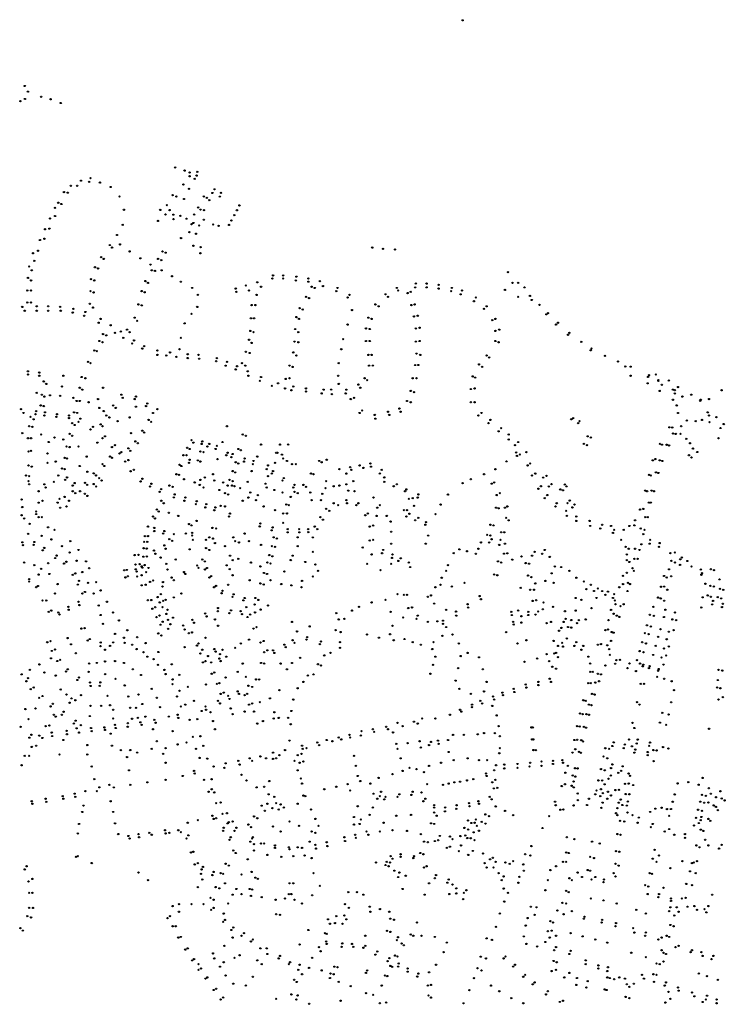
# Model space of a CAD drawing. Extents: x 175519 to 185037, y 428512 to 432902.
# Tile 4 of 6: x 180409 to 181526, y 429870 to 431430. Entities that reach past the tile are written whole.
import ezdxf

# ---------------------------------------------------------------- set-up
doc = ezdxf.new("R2010")
doc.units = 0
doc.header["$MEASUREMENT"] = 0
doc.layers.add('Connectieknoop', color=7, linetype='Continuous')

msp = doc.modelspace()

# ---------------------------------------------------------------- linework, layer by layer
at = {"layer": 'Connectieknoop', "color": 96, "true_color": 0x008000}
for centre in [(181110, 431429), (180417, 431325), (180422, 431316), (180443, 431308), (180410, 431301), (180417.3, 431304.4), (180458, 431304), (180474, 431298), (180655, 431196), (180670, 431191), (180678, 431188), (180678, 431182), (180689, 431183), (180690, 431189), (180490, 431167), (180500, 431167), (180506, 431175), (180519, 431173), (180521, 431179), (180536, 431172), (180668, 431169), (180686, 431178), (180479, 431157), (180485, 431156), (180553, 431165), (180651, 431152), (180677, 431162), (180714, 431155.5), (180717.3, 431161.3), (180727.7, 431155.8), (180470, 431140), (180475, 431138), (180567, 431150), (180641.9, 431136.2), (180657, 431150), (180669, 431146), (180700.5, 431150.1), (180705.2, 431147.7), (180709, 431144.2), (180725.7, 431149.7), (180756.8, 431135.8), (180465, 431132), (180574, 431129), (180631.5, 431128.7), (180639.8, 431121.6), (180646.2, 431128.4), (180652.2, 431121.1), (180663.4, 431119.3), (180685.1, 431121.3), (180691.5, 431132.7), (180695.1, 431129.1), (180700.7, 431128.3), (180748.6, 431120.4), (180752.8, 431128.1), (180457, 431115), (180465, 431119), (180572, 431105), (180627.9, 431111.3), (180652.4, 431114.2), (180673, 431114.8), (180681, 431106), (180684, 431108), (180693, 431104), (180700.4, 431113.2), (180715.3, 431105.5), (180740.3, 431104.9), (180744, 431112), (180449, 431098), (180456, 431099), (180563, 431089), (180677.6, 431093.5), (180688, 431091), (180723.9, 431103.5), (180441, 431081), (180448, 431083), (180551.6, 431073.1), (180567.7, 431074), (180664.4, 431084.1), (180430, 431060), (180438, 431064), (180555.2, 431069), (180583, 431063), (180635, 431063), (180640, 431061), (180684, 431071.9), (180695, 431060), (180695.3, 431069.7), (180967, 431069), (180984, 431067), (181003, 431066), (180432, 431048), (180538, 431054), (180542, 431051), (180600.1, 431052), (180616, 431042), (180628, 431051), (180633, 431049), (180424, 431039), (180428, 431033), (180528, 431037.9), (180533, 431036), (180618, 431033), (180623, 431032), (180633.6, 431033), (181182, 431030), (180422, 431021), (180427, 431017), (180522, 431019), (180527, 431017), (180608, 431016), (180612, 431013), (180650.1, 431023.6), (180664, 431015), (180785, 431014), (180809, 431020), (180810, 431025), (180826, 431025), (180826, 431020), (180846, 431017), (180847, 431023), (180866, 431020), (180866, 431015), (180884, 431016), (181036, 431012), (181053, 431012), (181072, 431010), (181189, 431013), (181198, 431013), (180421, 431001), (180427, 431001), (180521, 431000), (180526, 430998), (180601.9, 431000.1), (180606.8, 430998.2), (180682, 431005), (180751, 431004), (180752, 430999), (180767, 431009), (180772, 431001), (180791, 431007), (180871, 431007), (180876, 431005), (180889, 431008), (180910, 431000), (180912, 431005), (180988, 430995), (181006, 431005), (181008, 431001), (181023, 430997), (181028, 430999), (181035, 431006), (181053, 431006), (181072, 431004), (181092, 431000), (181093, 431005), (181107, 430995), (181109, 431001), (181177, 431002), (181208, 431006), (180421, 430982), (180427, 430982), (180520, 430980), (180596.8, 430979), (180691, 430994), (180784, 430994), (180862, 430991), (180867, 430989), (180928, 430990), (180931, 430994), (180972, 430979), (180992, 430991), (181034, 430979), (181128, 430984), (181131, 430990), (181198, 430991), (181216.6, 430992.4), (181219.5, 430986), (180413, 430975), (180417, 430969), (180436, 430976), (180436, 430969), (180454, 430976), (180454, 430969), (180473, 430975), (180474, 430969), (180493, 430966), (180494, 430972), (180513, 430967), (180525, 430974), (180602.1, 430977.5), (180681, 430964), (180690, 430975), (180776, 430978), (180782, 430978), (180852, 430973), (180857, 430971), (180935, 430970), (180977, 430976), (181029, 430978), (181144, 430972), (181148, 430976), (181231.7, 430978.2), (181242.7, 430963.3), (181245.1, 430965.1), (180511, 430961), (180534, 430950), (180537, 430956), (180591, 430958), (180595, 430953), (180670, 430949), (180775, 430957), (180780, 430957), (180847, 430959), (180851, 430956), (180961, 430958), (180966, 430956), (181033, 430960), (181039, 430961), (181157, 430954), (181162, 430956), (181261, 430950), (180541, 430932), (180553, 430946), (180560, 430934), (180569, 430936), (180579, 430939), (180583, 430935), (180774, 430937), (180779, 430935), (180845, 430940), (180850, 430935), (180928, 430947), (180957, 430941), (180963, 430940), (181036, 430941), (181042, 430942), (181162, 430937), (181168, 430939), (181258, 430947), (181279, 430934), (180535, 430921), (180540, 430919), (180546, 430930), (180573, 430926), (180587, 430917), (180590, 430922), (180664, 430926), (180772, 430923), (180776, 430918), (180844, 430920), (180850, 430919), (180921, 430924), (180957, 430921), (180963, 430921), (181036, 430920), (181042, 430921), (181162, 430921), (181167, 430919), (181277, 430931), (181297.8, 430919.8), (180527, 430906), (180531, 430905), (180603, 430909), (180606, 430913), (180627, 430906), (180647, 430903), (180662, 430908), (180767, 430904), (180773, 430902), (180842, 430903), (180918, 430908), (181037, 430901), (181312.8, 430906.3), (181314.1, 430909.1), (180517, 430888), (180521, 430886), (180627, 430899), (180641, 430898), (180657, 430896), (180675, 430900), (180675, 430894), (180692, 430899), (180693, 430893), (180720, 430889), (180721, 430894), (180737, 430888), (180761, 430886), (180847, 430898), (180914, 430886), (180961, 430899), (180966, 430899), (181043, 430899), (181148, 430898), (181152, 430895), (181335.5, 430897.5), (181356, 430888.6), (180422, 430873), (180440, 430871), (180735, 430882), (180751, 430876), (180753, 430881), (180766, 430882), (180770, 430873), (180836, 430882), (180841, 430880), (180962, 430882), (180968, 430882), (181035, 430883), (181040, 430883), (181136, 430884), (181141, 430880), (181367.5, 430880.6), (181376, 430880.4), (180422, 430868), (180440, 430866), (180447, 430857), (180478, 430866), (180507, 430864), (180513, 430862), (180771, 430866), (180789, 430858), (180791, 430864), (180818, 430854), (180830, 430861), (180836, 430862), (180913, 430866), (180955, 430862), (180959, 430859), (181031, 430862), (181037, 430862), (181126, 430865), (181130, 430863), (181376, 430866), (181403, 430854), (181403.6, 430864.1), (181405, 430867), (181415.9, 430868), (181420, 430859), (181420, 430858), (181436.4, 430858.3), (180436, 430839), (180451, 430853), (180476, 430849), (180504, 430847), (180508, 430844), (180541, 430847), (180808, 430850), (180829, 430846), (180839, 430843), (180842, 430849), (180862, 430846), (180862, 430841), (180890, 430844), (180902, 430844), (180914, 430853), (180926, 430844), (180945, 430852), (180948, 430847), (181028, 430842), (181033, 430840), (181123, 430845), (181129, 430846), (181422, 430842), (181425.4, 430851.7), (181443, 430844), (181446, 430843), (181451, 430848), (181520, 430843), (180444, 430836), (180448, 430833), (180457, 430835), (180473, 430834), (180494, 430831), (180499, 430826), (180504, 430826), (180518, 430824), (180533, 430829), (180570, 430836), (180572, 430831), (180591, 430829), (180593, 430833), (180887, 430838), (180903, 430837), (180925, 430838), (180933, 430829), (180938, 430831), (181022, 430826), (181028, 430824), (181123, 430824), (181129, 430824), (181443, 430828), (181446, 430838), (181458, 430833), (181472, 430836), (181486, 430826), (181487, 430828), (181500, 430829), (180411, 430813), (180435, 430810), (180442, 430819), (180447, 430818), (180449, 430808), (180495, 430808), (180535, 430815), (180542, 430810), (180557, 430819), (180561, 430815), (180593, 430817), (180609, 430818), (180611, 430822), (180627, 430813), (180951, 430811), (180992, 430809), (181010, 430814), (181012, 430809), (181449, 430819), (181498, 430808), (180415, 430807), (180426, 430801), (180431, 430797), (180434, 430805), (180448, 430803), (180467, 430801), (180468, 430805), (180487, 430803), (180487, 430799), (180500, 430807), (180502, 430793), (180505, 430798), (180546, 430803), (180551, 430800), (180564, 430794), (180583, 430800), (180613, 430796), (180617, 430793), (180620, 430807), (180947, 430807), (180971, 430804), (180972, 430798), (180994, 430804), (181135, 430803), (181140, 430807), (181154, 430796), (181282, 430797), (181285, 430799), (181295, 430794), (181451, 430807), (181465, 430795), (181479, 430794), (181489, 430796), (181500, 430803), (181500.8, 430792.4), (181511.7, 430800.4), (180424, 430786), (180429, 430785), (180492, 430791), (180496, 430788), (180521, 430781), (180525, 430785), (180537, 430789), (180540, 430786), (180603, 430779), (180737, 430786), (181151, 430791), (181167, 430778), (181171, 430783), (181293, 430791), (181437.3, 430784.3), (181442, 430784), (181456, 430786), (181518.2, 430783.2), (181523.4, 430789.5), (180413, 430775), (180422, 430767), (180427, 430767), (180443, 430773), (180455, 430761), (180464, 430768), (180478, 430765), (180488, 430774), (180492, 430771), (180540, 430767), (180544, 430770), (180585, 430775), (180592, 430762), (180606, 430776), (180681, 430764), (180698, 430762), (180730, 430761), (180762, 430773), (180767, 430771), (181183, 430773), (181183, 430765), (181198, 430761), (181308, 430770), (181313, 430768), (181443.2, 430774.5), (181447.4, 430773.8), (181455, 430774), (181464, 430766), (181515, 430767), (180423, 430746), (180427, 430747), (180483, 430754), (180488, 430753), (180502, 430754), (180532, 430760), (180555, 430753), (180560, 430756), (180570, 430745), (180581, 430751), (180584, 430747), (180596, 430759), (180674, 430752), (180678, 430750), (180684, 430760), (180695, 430746), (180697, 430758), (180700, 430745), (180706, 430754), (180709, 430758), (180719, 430750), (180721, 430755), (180755, 430750), (180759, 430748), (180791, 430757), (180821, 430757), (180834, 430757), (181193, 430756), (181211, 430745), (181302, 430758), (181307, 430756), (181422.3, 430758.2), (181425.6, 430756.8), (181433, 430756.7), (181436.9, 430755.7), (181470, 430759), (181474.6, 430750.6), (181481.5, 430745.2), (180453, 430743), (180466, 430730), (180480, 430736), (180484, 430735), (180515, 430738), (180552, 430738), (180555, 430736), (180567, 430743), (180576, 430730), (180581, 430732.4), (180668, 430740), (180673, 430740), (180678, 430733), (180691, 430732), (180695, 430730), (180722, 430734), (180736, 430740), (180738, 430744), (180744, 430737), (180746, 430742), (180764, 430730), (180765, 430735), (180779, 430731), (180785, 430738), (180815, 430744), (180817, 430744), (180824, 430741), (180826, 430735), (180832, 430731), (180883, 430731), (180895, 430733), (181179.5, 430730.4), (181194.8, 430744.6), (181196, 430739), (181200.7, 430741.3), (181411, 430732), (181415, 430734), (181422, 430732), (181426.1, 430731), (181468.3, 430740), (181472.4, 430736.6), (180423, 430724), (180428, 430722), (180453, 430728), (180476, 430719), (180480, 430718), (180504, 430723), (180516, 430714), (180540, 430726), (180543, 430723), (180584.6, 430714.7), (180589.7, 430717.1), (180662, 430725), (180665, 430723), (180677, 430728), (180746, 430715), (180751, 430729), (180755, 430727), (180776, 430715), (180778, 430726), (180800, 430718), (180802, 430724), (180810, 430715), (180813, 430728), (180840, 430726), (180846, 430726), (180887, 430729), (180915, 430718), (180932, 430721), (180934, 430717), (180947, 430724), (180953, 430720), (180964, 430727), (180965, 430722), (180982, 430717), (181162, 430717.9), (181213, 430724), (181217, 430727), (180419, 430708), (180423, 430699), (180424, 430707), (180470, 430708), (180481, 430701), (180484, 430705), (180526.2, 430711.4), (180529.8, 430708.1), (180534.8, 430703.7), (180538.7, 430700), (180600.4, 430698.6), (180603.1, 430702.8), (180657, 430710), (180661, 430709), (180669, 430702), (180695, 430701), (180702, 430705), (180715, 430710), (180717, 430700), (180741, 430701), (180746, 430699), (180750, 430713), (180802, 430707), (180808, 430711), (180825, 430700), (180827, 430704), (180870, 430711), (180874, 430710), (180894, 430699), (180926, 430711), (180937, 430699), (180979, 430711), (180986, 430705), (181123, 430702), (181144, 430710), (181220, 430708), (181225, 430711), (181237.6, 430704.6), (181242.8, 430707.3), (181405, 430709), (181408, 430708), (181416, 430713), (181420, 430712), (180424, 430694), (180439, 430683), (180448, 430694), (180450, 430689), (180463, 430698), (180493, 430692), (180493, 430683), (180496, 430696), (180504.6, 430683), (180512.3, 430696.3), (180515.8, 430693), (180526.1, 430694.4), (180530, 430690.6), (180615.1, 430690.5), (180617.4, 430694.9), (180632.9, 430686.5), (180646, 430692), (180651, 430690), (180686, 430697), (180694, 430693), (180700, 430689), (180725, 430685), (180731, 430697), (180738, 430692), (180745, 430692), (180749, 430691), (180758, 430688), (180770, 430698), (180798, 430695), (180800, 430689), (180812, 430685), (180842, 430689), (180844, 430693), (180858, 430693), (180862, 430690), (180893, 430688), (180906, 430691), (180915, 430692), (180926, 430694), (180929, 430684), (180939, 430683), (180986, 430698), (181001, 430691), (181006, 430694), (181019, 430683), (181021, 430686), (181110.1, 430695.8), (181156, 430695), (181160, 430697), (181230, 430687), (181234, 430691), (181246.5, 430690.7), (181250.7, 430694.4), (181264.6, 430686), (181268.8, 430684.5), (181271.8, 430693.6), (181274.5, 430690.8), (181399, 430684), (181402, 430683), (181409, 430684), (181413, 430683), (180412, 430670), (180445, 430668), (180472, 430671), (180480, 430674), (180487, 430668), (180497, 430680), (180512.1, 430679.1), (180516.1, 430675.6), (180630.5, 430682.1), (180633, 430668), (180653, 430673.4), (180654.3, 430678), (180669.7, 430668), (180671.2, 430673.2), (180689.2, 430667.2), (180734, 430680), (180739, 430678), (180762, 430668), (180771, 430673), (180774, 430681), (180783, 430669), (180786, 430677), (180825, 430681), (180838, 430674), (180844, 430682), (180849, 430680), (180869, 430681), (180871, 430669), (180886, 430669), (180888, 430679), (180926, 430669), (180969, 430673), (181025, 430671), (181031, 430672), (181039, 430673), (181040, 430678), (181086.8, 430677.8), (181164, 430677), (181169, 430680), (181240, 430672), (181244, 430677), (181279.6, 430668.2), (180413, 430658), (180439, 430665), (180469, 430665), (180473, 430657), (180483, 430659), (180626, 430654), (180637, 430664), (180687.7, 430662.5), (180702.8, 430657.5), (180704.4, 430662.6), (180717, 430652.9), (180718.8, 430657.4), (180727, 430660), (180734, 430659), (180795, 430659), (180813, 430653), (180831, 430662), (180835, 430661), (180894, 430655), (180899, 430652), (180906, 430664), (180913, 430661), (180927, 430664), (180942, 430661), (180945, 430664), (180975, 430657), (180979, 430661), (181017, 430653), (181022, 430653), (181033, 430660), (181075.2, 430661.9), (181163, 430657), (181167, 430656), (181177, 430657), (181181, 430659), (181257, 430659), (181259, 430664), (181274, 430652), (181276, 430664.2), (181283.9, 430657.5), (181287.2, 430661.9), (181391, 430654), (181396, 430655), (181405, 430665), (181408, 430665), (180412, 430645), (180416, 430640), (180435, 430651), (180435, 430647), (180439, 430642), (180444, 430642), (180620, 430643), (180623, 430640), (180629, 430651), (180645, 430649), (180660, 430644), (180689, 430636), (180740.2, 430643), (180741.7, 430647.7), (180826, 430648), (180832, 430648), (180885, 430642), (180889, 430638), (180956, 430645), (180960, 430648), (180974, 430644), (180990, 430644), (181021, 430643), (181025.8, 430647.4), (181035, 430637), (181039.8, 430641), (181067.1, 430646.8), (181179, 430641), (181183, 430637), (181275, 430644), (181290, 430643), (181290, 430636), (181311, 430636), (181383, 430637), (181399, 430642), (181403, 430642), (180424.7, 430631.5), (180453.9, 430625.9), (180464, 430622), (180612, 430627), (180622, 430625), (180677, 430631), (180681, 430629), (180714, 430625), (180720, 430624), (180788.9, 430627.3), (180790, 430632), (180807.8, 430621.1), (180809.3, 430625.8), (180826, 430633), (180833.2, 430623), (180851.3, 430623), (180865.6, 430623.1), (180876, 430627), (180880, 430623), (180963, 430627), (180968.5, 430628.6), (180996, 430635), (181051, 430630), (181052, 430634), (181154, 430630), (181159, 430629), (181312, 430628), (181328, 430624), (181331, 430630), (181345, 430628), (181350, 430622), (181365, 430622), (181374, 430628), (181382, 430629), (181392, 430624), (181398, 430622), (180422.4, 430615.4), (180443.7, 430612.4), (180459.1, 430606.7), (180607, 430612), (180612, 430612), (180622, 430620), (180636, 430616), (180638, 430620), (180645.8, 430607.1), (180653, 430615), (180672, 430616), (180682, 430617), (180682, 430613), (180683, 430606), (180704, 430606), (180709, 430610), (180715, 430608), (180747, 430610), (180765, 430616), (180811, 430610), (180816, 430608), (180833.1, 430618), (180849, 430610), (180851.6, 430618), (180865.7, 430618.3), (180873, 430610), (180963, 430605), (180968.5, 430606), (180997, 430619), (181055.5, 430612.7), (181149, 430614), (181154, 430613), (181156, 430607), (181170, 430606), (181171, 430618), (181176, 430618), (181348, 430617), (181361, 430606), (181396, 430615), (181407, 430606), (180413.2, 430602.1), (180414.3, 430597.7), (180431, 430598.1), (180432.1, 430602.6), (180445.5, 430589.5), (180447.9, 430593.3), (180476, 430596), (180489, 430604), (180502, 430590), (180605.2, 430592.7), (180606, 430603), (180610.1, 430592.2), (180611, 430603), (180621.4, 430589), (180637.9, 430597.2), (180640, 430592), (180650.3, 430604.4), (180678, 430591), (180704, 430593), (180709, 430590), (180718, 430601), (180734, 430596), (180750, 430604), (180756, 430602), (180772, 430604), (180791, 430598), (180808, 430596), (180813, 430595), (180849, 430596), (180952, 430594), (180984.3, 430590), (180997, 430600), (181051.7, 430600), (181105, 430591), (181135, 430592), (181139, 430602), (181152, 430602), (181168, 430598), (181177, 430600), (181240, 430590), (181368, 430595), (181373, 430592), (181383, 430592), (181390, 430590), (181393, 430599), (181406, 430600), (181421, 430595), (181422, 430601), (180465.2, 430577.3), (180467.5, 430581.1), (180488, 430586), (180590.9, 430582), (180597, 430582.2), (180604.8, 430579.4), (180610.2, 430579.8), (180623.7, 430584), (180632, 430578), (180656, 430575), (180698, 430575), (180742, 430581), (180746.2, 430573.8), (180755, 430576), (180804, 430582), (180809, 430580), (180838, 430574), (180841, 430581), (180873, 430587), (180966, 430583), (180982.6, 430584.8), (180998.3, 430577.4), (180999.1, 430583), (181012.1, 430576.8), (181096, 430585), (181117, 430588), (181131, 430584), (181175.6, 430584.2), (181180.8, 430584.7), (181188.6, 430574.7), (181203.3, 430579.8), (181220, 430581), (181224, 430587), (181236, 430584), (181248, 430579), (181370, 430583), (181370, 430574), (181382, 430576), (181387, 430576), (181439, 430585), (181446, 430586), (181454.5, 430575.2), (181457, 430578.2), (180416, 430570), (180432, 430566), (180443, 430560), (180454, 430569), (180479.2, 430568.5), (180482.9, 430571.4), (180499, 430573), (180514, 430572), (180519, 430561), (180574.4, 430557.8), (180578.6, 430558.3), (180592.3, 430566.9), (180592.7, 430559.4), (180598.7, 430567.5), (180602, 430564), (180603, 430562), (180606.7, 430566.1), (180612.8, 430561.5), (180641, 430568), (180643, 430559), (180689.9, 430565.4), (180692, 430561.7), (180702, 430572), (180702.2, 430559.2), (180705.5, 430561.5), (180736.6, 430565.7), (180741.5, 430559.7), (180775, 430570), (180790, 430564), (180801.1, 430570.1), (180806, 430568.6), (180861, 430571), (180877, 430567), (180959, 430568), (180980, 430558), (180997, 430568), (181008.3, 430572.7), (181025, 430570), (181027, 430563), (181087, 430566), (181166, 430572), (181171, 430570), (181209.8, 430569.3), (181215.3, 430568.3), (181256, 430564), (181266, 430563), (181374, 430571), (181379, 430561), (181436.7, 430559.3), (181440.5, 430572.8), (181446.3, 430570.1), (181454.3, 430566.3), (181465.7, 430572.6), (181472.3, 430563.8), (181487.2, 430558.9), (181502.9, 430559.5), (181508, 430558), (180424, 430544), (180439, 430551), (180456, 430552), (180493, 430550.6), (180496.9, 430552.9), (180508, 430555), (180576.3, 430546.6), (180580.1, 430548.3), (180594, 430556), (180595, 430548), (180601.9, 430550), (180609.1, 430554.9), (180649.5, 430546.3), (180669, 430555), (180671, 430552), (180709.2, 430546.4), (180712.1, 430548.7), (180746, 430550), (180795.6, 430553.6), (180800.6, 430552), (180828, 430556), (180873, 430548), (180881, 430557), (181077, 430546), (181084, 430557), (181160, 430551), (181165, 430550), (181213.7, 430549.4), (181219, 430547), (181251, 430553), (181279, 430557), (181290, 430546), (181364, 430549), (181370, 430554), (181381, 430557), (181428.9, 430548.8), (181433.1, 430546.5), (181440.2, 430548.3), (181488, 430550.8), (181488.8, 430553.2), (181516.7, 430543.5), (180424, 430540), (180435, 430531), (180438, 430533), (180469, 430536), (180501, 430535.1), (180502.9, 430541.1), (180517, 430538), (180530, 430539), (180602, 430534), (180608.4, 430535), (180615.3, 430539.4), (180620.2, 430541.7), (180635, 430532), (180635.7, 430539.2), (180653, 430542), (180716.6, 430531), (180719.8, 430533.1), (180739, 430535), (180773, 430542), (180790, 430537), (180795.2, 430535.3), (180806, 430542), (180823, 430536), (180839, 430534), (180855, 430531), (180856, 430541), (181067, 430531), (181075, 430535), (181093, 430532), (181113, 430538), (181202, 430530), (181217, 430527), (181223, 430527), (181225, 430537), (181241, 430541), (181254, 430538), (181302, 430540), (181306, 430528), (181313, 430535), (181324, 430529), (181358, 430531), (181364, 430536), (181372, 430538), (181375, 430536), (181424.1, 430531.8), (181429, 430531.9), (181434, 430527), (181494.3, 430536.5), (181502.3, 430533.3), (181507.7, 430532), (181517.6, 430528.4), (181522.7, 430526.8), (180465, 430521), (180508.3, 430521.1), (180512.2, 430523.5), (180526, 430521), (180537, 430526), (180627.2, 430515.4), (180632.4, 430520.2), (180640, 430511), (180653, 430515), (180665, 430521), (180728.6, 430521.5), (180730, 430525.4), (180745.8, 430515.8), (180747.5, 430519.8), (180765.2, 430513.9), (180782, 430514), (180786.7, 430510.9), (180988, 430511), (181007, 430520), (181017, 430519), (181022, 430519), (181055, 430516), (181060, 430518), (181137, 430517), (181139, 430512), (181289, 430514), (181298, 430511), (181318, 430525), (181322, 430514), (181331, 430525), (181336, 430519), (181340, 430524), (181348, 430514), (181350, 430520), (181371, 430525), (181419.3, 430514.6), (181423.7, 430513.3), (181490, 430515), (181498, 430518), (181503, 430516), (181513.8, 430515.3), (181519.3, 430513.4), (180445, 430510), (180451, 430510), (180486, 430500), (180486.5, 430495.3), (180502, 430508), (180503.5, 430502.8), (180534, 430502), (180547, 430508), (180611.8, 430510.4), (180617.3, 430510.7), (180618.9, 430496.9), (180623.4, 430499.3), (180630.6, 430507), (180635.1, 430499.5), (180636.1, 430509.4), (180643, 430495.4), (180722.9, 430498), (180763.1, 430510.2), (180767.6, 430499.4), (180780.8, 430503.7), (180790.4, 430495.6), (180802, 430502), (180946, 430500), (180966, 430507), (181024, 430498), (181030, 430499), (181065, 430505), (181118, 430504), (181118.9, 430498.8), (181220.9, 430509.3), (181226.4, 430510.4), (181237, 430496), (181238, 430506.8), (181253, 430500), (181314, 430498), (181351, 430510), (181352, 430504), (181360, 430501), (181365, 430504), (181412, 430500), (181429.1, 430509.7), (181430.9, 430495.4), (181487.8, 430498.9), (181505.1, 430503.9), (181506.5, 430509.3), (181520.5, 430499.6), (181521.9, 430504.9), (180455, 430492), (180459, 430494), (180470, 430491), (180472, 430488), (180537, 430487), (180556.6, 430491), (180625.6, 430483.7), (180630.2, 430486.1), (180641.1, 430488.7), (180651.6, 430482.8), (180702.5, 430489.6), (180704.9, 430484.8), (180718, 430480), (180722.6, 430493), (180740.9, 430490), (180743.6, 430494.4), (180758.7, 430493.1), (180760.9, 430488.3), (180769.6, 430483.8), (180773.8, 430487.7), (180781.5, 430491.1), (180910, 430490), (180914, 430480), (180923, 430481), (180935, 430494), (180996, 430492), (181016, 430483), (181037, 430481), (181039, 430486), (181084, 430495), (181099.7, 430492.4), (181100, 430486), (181187, 430492), (181188, 430487), (181198, 430494), (181203, 430485), (181214, 430492), (181214, 430487), (181225.4, 430487.6), (181229.7, 430492.6), (181272, 430493), (181273, 430481), (181289, 430494), (181305, 430480), (181345, 430495), (181349, 430489), (181354, 430486), (181358, 430484), (181406.4, 430487.4), (181412.7, 430485.5), (181428.7, 430483.8), (181442, 430480), (181446.3, 430491), (180506.6, 430465.5), (180511.8, 430466.2), (180541, 430473), (180566.1, 430478.4), (180631.9, 430471.7), (180635.3, 430476.3), (180643.7, 430479.4), (180644, 430465), (180647.5, 430472.3), (180667.8, 430470.2), (180682.4, 430479.4), (180684.9, 430474.7), (180723, 430470), (180779, 430465.4), (180783.8, 430467.8), (180840, 430476), (180868, 430469), (180999, 430470), (181055, 430476), (181070, 430477), (181079, 430478), (181079, 430473), (181084, 430468), (181190, 430476), (181191, 430472), (181203, 430475), (181243, 430474), (181250, 430476), (181266.4, 430466.5), (181270, 430476), (181277, 430468), (181282, 430479), (181282.1, 430467.1), (181291, 430474), (181294, 430479), (181341, 430479), (181401.8, 430470.7), (181407.9, 430468.7), (181423.3, 430464.4), (181448, 430479), (180484.9, 430450.5), (180520, 430449), (180560, 430457), (180574, 430451), (180579.2, 430462.9), (180594.9, 430451.7), (180628.3, 430457.9), (180633.3, 430454.5), (180670, 430464), (180676.7, 430458.1), (180681.7, 430459.4), (180703, 430451), (180848, 430461), (180864, 430452), (180909, 430463), (180917, 430460), (180958.7, 430456.2), (180977.6, 430451.1), (180995.2, 430456.5), (181018, 430449), (181078, 430454), (181094, 430456), (181179, 430460), (181262.7, 430462.1), (181275, 430450), (181336, 430463), (181340, 430464), (181346, 430460), (181349, 430459), (181398.4, 430458.2), (181404.4, 430456.7), (181419.6, 430452.3), (181433.1, 430448.6), (181436.4, 430460.6), (181444, 430463), (180452.6, 430443.8), (180457.7, 430445.6), (180490.2, 430440.5), (180516.7, 430446.6), (180536.8, 430437.8), (180537.2, 430443.4), (180552, 430438), (180557, 430443.7), (180575, 430443), (180587, 430440), (180594, 430433), (180608.2, 430442.5), (180670, 430436), (180689.5, 430438.5), (180692, 430442), (180717, 430433), (180750, 430435), (180759, 430442), (180772, 430448), (180790.1, 430443.3), (180795, 430445.8), (180828, 430440), (180830, 430436), (180841, 430447), (180844, 430443), (180863, 430448), (180884, 430441), (180886, 430445), (180916, 430444), (180916, 430435), (181001, 430447), (181031, 430444), (181044, 430440), (181062, 430433), (181064, 430444), (181104, 430442), (181197, 430442), (181211, 430447), (181254, 430446), (181261, 430438), (181267.6, 430443), (181269, 430437), (181287, 430438), (181290, 430444), (181301, 430438), (181324, 430440), (181329, 430441), (181339, 430439), (181342, 430433), (181345, 430446), (181394.2, 430443.8), (181400.2, 430442), (181415.7, 430438.1), (181428.9, 430433.9), (181436.4, 430437.3), (180458.5, 430418.4), (180459.9, 430430), (180464.8, 430432.4), (180497.8, 430426.4), (180544, 430432), (180605, 430428), (180611, 430421), (180628.6, 430428.4), (180695, 430426), (180698, 430432), (180707, 430422), (180719, 430429), (180725, 430418), (180726, 430425), (180730, 430432), (180736, 430421), (180796, 430428), (180801, 430431), (180810, 430431), (180812, 430427), (180853, 430419), (180891, 430423), (180901, 430427), (181067, 430421), (181107, 430422), (181118, 430427), (181136, 430420), (181228, 430418), (181243, 430425), (181255, 430426), (181258, 430427), (181261.2, 430420.2), (181298, 430432), (181309, 430421), (181343, 430424), (181390.2, 430429.9), (181396.3, 430428), (181411.6, 430423.7), (181424.8, 430419.7), (181432.3, 430422.9), (180440.2, 430408.7), (180468.5, 430414.1), (180473, 430416), (180519, 430410), (180531, 430411), (180544.1, 430413.5), (180560, 430414), (180574, 430411), (180621, 430417), (180628, 430408), (180649.6, 430408.9), (180699, 430412), (180703, 430414), (180712, 430412), (180727, 430414), (180762, 430410), (180791, 430411), (180796, 430410), (180822, 430410), (180840, 430411), (180881, 430409), (180886, 430407), (181063, 430408), (181103, 430403), (181208, 430413), (181247, 430414), (181252, 430405), (181258, 430402), (181312, 430410), (181336, 430407), (181351.5, 430409.9), (181353.5, 430415.5), (181359.3, 430416), (181371, 430403), (181374.2, 430410.3), (181386.2, 430415.5), (181391, 430410), (181395.2, 430405.7), (181396, 430408.3), (181405, 430403), (181406, 430406), (181428, 430408.4), (180412, 430393), (180422, 430387), (180425, 430400), (180448, 430396), (180466, 430391), (180482.2, 430397.5), (180485, 430401), (180503, 430388), (180518, 430397), (180544.3, 430393.5), (180588, 430401), (180601, 430392), (180638, 430400), (180640, 430393.5), (180661.6, 430392.2), (180713, 430394), (180717, 430396), (180735, 430388), (180754, 430397), (180767, 430389), (180832, 430401), (180865, 430391), (180874, 430393), (181059, 430394), (181142, 430401), (181312, 430397), (181316, 430397), (181324, 430394), (181329, 430393), (181384.4, 430398.2), (181418, 430389), (181419.5, 430398.7), (181420.3, 430401.4), (181515, 430400), (181521, 430399), (180419.6, 430382.1), (180431.2, 430372.2), (180500.2, 430384.1), (180520.3, 430380.1), (180521.2, 430374.6), (180535.7, 430374.8), (180536.6, 430380.2), (180560.6, 430385.9), (180575.3, 430375.5), (180650.9, 430377.5), (180651, 430385), (180675.2, 430373.2), (180704, 430377), (180721, 430378), (180725, 430379), (180771, 430375), (180777, 430373), (180783, 430385), (180788, 430385), (180849, 430371), (180858, 430381), (181099, 430383), (181148, 430381), (181210, 430377), (181211, 430372), (181230, 430381), (181230, 430376), (181248, 430386), (181250, 430381), (181309, 430379), (181313, 430379), (181320, 430380), (181326, 430382), (181392, 430378), (181397, 430378), (181429, 430386), (181441, 430382), (181513, 430372), (181514, 430384), (181518, 430371), (180426.4, 430369.6), (180439.8, 430355.8), (180445, 430358.7), (180474, 430369), (180483, 430361), (180491, 430355), (180506, 430360), (180548, 430359), (180580.8, 430358), (180597, 430361), (180618, 430370), (180626, 430356), (180658, 430358), (180662, 430367), (180727, 430362), (180732, 430364), (180739, 430359), (180754, 430366), (180756, 430362), (180765, 430360), (180769, 430362), (180805, 430355), (180820, 430368), (181105, 430370), (181123, 430362), (181144, 430366), (181158, 430358), (181173, 430364), (181174, 430360), (181191, 430370), (181192, 430365), (181315, 430362), (181319, 430361), (181444.6, 430367.9), (181522, 430357), (180458, 430342.2), (180461.5, 430346.5), (180488, 430348), (180497, 430352), (180521, 430343), (180538, 430343), (180552, 430344), (180583.9, 430340.1), (180593, 430340), (180603, 430346), (180631, 430341), (180664, 430342), (180671, 430345), (180685, 430351), (180703, 430342), (180723, 430351), (180726, 430347), (180741, 430354), (180772, 430345), (180777, 430347), (180789, 430349), (180842, 430353), (181125, 430345), (181125, 430341), (181138, 430351), (181141, 430347), (181157, 430343), (181160, 430353), (181301, 430352), (181305, 430351), (181310, 430345), (181314, 430344), (181386, 430349), (181390, 430345), (181440.2, 430348.7), (181515, 430353), (180418, 430338), (180434, 430339), (180463, 430329), (180466, 430326), (180475.7, 430329), (180478.5, 430333.8), (180520, 430327), (180557, 430337), (180596, 430324), (180608, 430326), (180645, 430326), (180659, 430329), (180660, 430324), (180697, 430335), (180704, 430337), (180711, 430333), (180743, 430339), (180746, 430330), (180765, 430334), (180780, 430334), (180812, 430333), (180819, 430324), (180834, 430324), (180839, 430335), (181090, 430329), (181106, 430337), (181108, 430334), (181164, 430328), (181296, 430331), (181300, 430330), (181306, 430330), (181310, 430329), (181426, 430332), (181436.1, 430329.4), (180410.4, 430309.8), (180423, 430322), (180450, 430311), (180456, 430312), (180494.6, 430315), (180497.4, 430319.6), (180505.8, 430312.7), (180543, 430309), (180557, 430323), (180560, 430313), (180580, 430310), (180580.1, 430315.5), (180586.9, 430322.7), (180600, 430317), (180602, 430313), (180622, 430321), (180624.1, 430316.4), (180678, 430321), (180690, 430322), (180715, 430319), (180785, 430315), (180794, 430319), (180811, 430323), (180838, 430314), (180989, 430310), (181007, 430316), (181015, 430311), (181033, 430318), (181039, 430315), (181046, 430323), (181067, 430323), (181167, 430311), (181219, 430309), (181221, 430309), (181291, 430311), (181295.4, 430310.4), (181301.9, 430309.7), (181305.5, 430308.5), (181379, 430316), (181422.4, 430316.5), (181432.2, 430313.1), (180424.4, 430292.7), (180427.5, 430297.3), (180440, 430295.9), (180459.7, 430300.8), (180460.4, 430295.3), (180483.2, 430303.6), (180483.7, 430298.1), (180499.1, 430307.5), (180502.9, 430300.7), (180522, 430308), (180523, 430303), (180544, 430305), (180553, 430299), (180561, 430308), (180620, 430306), (180651, 430303), (180683, 430294), (180695, 430295), (180718, 430306), (180914, 430293), (180931, 430297), (180932, 430293), (180949, 430296), (180950, 430303), (180968, 430306), (180970, 430302), (180992, 430306), (181000, 430301), (181095, 430297), (181112, 430297), (181134, 430298), (181144, 430300), (181161, 430300), (181169, 430295), (181382, 430308), (181500.1, 430306.8), (180428, 430278), (180435, 430280), (180444.9, 430292.2), (180478, 430289), (180516, 430281), (180555, 430280), (180626, 430287), (180659, 430282), (180673, 430285), (180699.6, 430279.7), (180836, 430288), (180856, 430280), (180880, 430285), (180883, 430281), (180895, 430289), (180904, 430287), (180918, 430290), (181005, 430283), (181023, 430284), (181042, 430287), (181044, 430277), (181057, 430281), (181060, 430286), (181071, 430288), (181072, 430283), (181087, 430289), (181220, 430290), (181222, 430290), (181287, 430289), (181291.3, 430289.4), (181297.8, 430288.6), (181300.9, 430286.6), (181347.1, 430279.5), (181349.3, 430285.3), (181366.9, 430281.7), (181373.3, 430289.8), (181378, 430279), (181385.6, 430283.5), (181387.2, 430289.6), (181405.4, 430279.7), (181406.8, 430284.9), (181427.4, 430277.8), (180417, 430264), (180424, 430264), (180472, 430266), (180516, 430266), (180569, 430273), (180579, 430262), (180584, 430273), (180595, 430269), (180618, 430275), (180636, 430267), (180640, 430276), (180688, 430275), (180790, 430263), (180810, 430269), (180820, 430265), (180829, 430273), (180849, 430265), (180855, 430267), (180857, 430275), (180863, 430276), (180938, 430264), (181007, 430275), (181088, 430270), (181168, 430268), (181169, 430276), (181222, 430273), (181226, 430273), (181284, 430269), (181288.3, 430274.4), (181294.4, 430270.3), (181297.2, 430268.8), (181333, 430262.8), (181335.8, 430275.9), (181342, 430275), (181365, 430276), (181382, 430269), (181383.3, 430273.8), (181403, 430265), (181403.1, 430269.9), (181412, 430273), (181417.1, 430272.5), (181435.7, 430275.5), (180412, 430249), (180523, 430247), (180640, 430253), (180693.8, 430260.6), (180705.9, 430259.5), (180716, 430247), (180735, 430252), (180755, 430256), (180757, 430250), (180773, 430260), (180777, 430256), (180799, 430260), (180810, 430259), (180815, 430260), (180844, 430256), (180852, 430253), (180858, 430255), (180941, 430248), (181012, 430260), (181057, 430248), (181076, 430253), (181096, 430257), (181118, 430260), (181136, 430257), (181149, 430257), (181163, 430249), (181176, 430250), (181197, 430251), (181216, 430247), (181217, 430253), (181235, 430255), (181235, 430248), (181253, 430256), (181253, 430251), (181268, 430257), (181269, 430253), (181276.6, 430247.9), (181339, 430260), (181347.2, 430250.3), (181363.4, 430247.3), (181412.3, 430255.5), (180582, 430241), (180667, 430232), (180685, 430240), (180686, 430236), (180733, 430245), (180760, 430234), (180849, 430241), (180944, 430232), (180999, 430235), (181015, 430240), (181026, 430245), (181037, 430243), (181049, 430238), (181147, 430236), (181148, 430232), (181160, 430241), (181176, 430244), (181197, 430245), (181272.6, 430237.2), (181284.4, 430232.8), (181287.9, 430244.3), (181288.5, 430231.1), (181292, 430244), (181329, 430243), (181335, 430241), (181344.6, 430232.6), (181345.1, 430244.6), (181356.5, 430237), (181361, 430240), (181372.8, 430235.8), (181374.9, 430232.3), (180527, 430227), (180551, 430218), (180584, 430218), (180611, 430222), (180640, 430226), (180700.6, 430225.9), (180712.7, 430226.8), (180768, 430225), (180796, 430215), (180804, 430224), (180854, 430228), (180856, 430220), (180910, 430215), (180928, 430219), (180948, 430224), (180964, 430220), (180977, 430229), (181054, 430219), (181079, 430218), (181088, 430220), (181097, 430222), (181106, 430223), (181117, 430225), (181127, 430227), (181157, 430222), (181162, 430226), (181267, 430216), (181272, 430218.9), (181282.5, 430216.5), (181285.8, 430223.2), (181325, 430225), (181331, 430225), (181334.8, 430218.8), (181341, 430227.7), (181367.1, 430219.5), (181373, 430220), (181380, 430217.7), (181450.4, 430220.2), (181467.3, 430222.3), (181483.7, 430218.1), (181490, 430229), (180477, 430200), (180496, 430204), (180497, 430199), (180513, 430208), (180531, 430208), (180535, 430214), (180558, 430214), (180708, 430207), (180713, 430211), (180717, 430206), (180784, 430214), (180803, 430203), (180812, 430199), (180858, 430201), (180861, 430200), (180891, 430211), (180932, 430209), (180969, 430204), (180979, 430200), (180981, 430207), (180988, 430199), (181007, 430199), (181010, 430203), (181029, 430202), (181031, 430207), (181045, 430206), (181153, 430199), (181159.5, 430212.4), (181164.9, 430213.3), (181286, 430214), (181292.3, 430204.3), (181320, 430203), (181322, 430209), (181328, 430200), (181329, 430211), (181332, 430205), (181340, 430207), (181344.8, 430201.2), (181351.8, 430209.7), (181357.7, 430210), (181368.2, 430203.4), (181374, 430203.1), (181445.8, 430202.8), (181489.1, 430202.1), (181495.1, 430200.4), (181499.7, 430212.6), (181503, 430204), (181518.1, 430207.8), (180428, 430192), (180429, 430188), (180450, 430196), (180451, 430191), (180478, 430196), (180510, 430185), (180553, 430192), (180720, 430189), (180727, 430190), (180792, 430185), (180801, 430188), (180815, 430189), (180822, 430187), (180849, 430188), (180944, 430184), (180975, 430196), (180986, 430195), (181048, 430192), (181051, 430196), (181065, 430186), (181100.5, 430185.7), (181120, 430189), (181121, 430184), (181135, 430192), (181136, 430188), (181156, 430195), (181162.5, 430183.8), (181256.4, 430191.3), (181257.5, 430185.7), (181285.7, 430185.4), (181292.5, 430193.9), (181307, 430186), (181310, 430196), (181331.6, 430189.8), (181339, 430196), (181357.2, 430189.7), (181360.4, 430194.6), (181363, 430186), (181370, 430185), (181371.6, 430191.5), (181442.6, 430191.2), (181486.2, 430191.3), (181492.4, 430189.7), (181499, 430190), (181507.5, 430185.4), (181511.1, 430198.3), (181520.1, 430196.4), (181524.8, 430193.3), (180508, 430175), (180557, 430175), (180714, 430169), (180730, 430172), (180737, 430173), (180780, 430168), (180797, 430177), (180809, 430181), (180819, 430179), (180827, 430182), (180870, 430179), (180962.9, 430170.5), (180968, 430182), (181005, 430169), (181028.5, 430170.3), (181065, 430182), (181065, 430174), (181069, 430169), (181082, 430176), (181082.4, 430182.2), (181100, 430180), (181146, 430171.1), (181151.7, 430168.3), (181177.2, 430176.7), (181190, 430170.1), (181247.1, 430168.4), (181264.7, 430178.5), (181269.6, 430179), (181329.8, 430181.6), (181353, 430173), (181355, 430181), (181355, 430170), (181371, 430174), (181379, 430170), (181407, 430175), (181415.1, 430180.2), (181425.1, 430181.7), (181433.5, 430179.6), (181437, 430168.9), (181439.8, 430179.7), (181482.8, 430178.5), (181489.1, 430176.8), (181511, 430183), (181514, 430178), (180503, 430156), (180560, 430157), (180675, 430158), (180691, 430162), (180716, 430164), (180720, 430165), (180738, 430157), (180740, 430159), (180746, 430160), (180771, 430155), (180785, 430165), (180836, 430160), (180851, 430153), (180877, 430164), (180882, 430153), (180938, 430167), (180938, 430155), (180947, 430156), (180949, 430163), (180985, 430158), (181060, 430157), (181065, 430156), (181118.6, 430161.5), (181123.9, 430157.5), (181129, 430158), (181131, 430163.1), (181132.5, 430153.1), (181140.3, 430159.4), (181146.2, 430156.5), (181359, 430161), (181366, 430160), (181387, 430158), (181389, 430166), (181411, 430156), (181476.3, 430153.6), (181479.4, 430165.8), (181484, 430157.5), (181486.9, 430162.1), (181488, 430167.1), (181499, 430164), (181502, 430161), (180501, 430141), (180565, 430140), (180581, 430137), (180597, 430140), (180614, 430142), (180618, 430139), (180639, 430146), (180640, 430141), (180646, 430142), (180660, 430146), (180664, 430143), (180676, 430138), (180731, 430145), (180732, 430150), (180749, 430145), (180752, 430150), (180775, 430151), (180810, 430152), (180822, 430144), (180871, 430144), (180877, 430142), (180940, 430139), (180958, 430144), (180961, 430139), (180979, 430144), (180999, 430146), (181022, 430145), (181044, 430140), (181074, 430137), (181106.6, 430136.8), (181112.9, 430149.7), (181114.3, 430137.7), (181118.9, 430147.1), (181127.5, 430142.8), (181135.9, 430145.3), (181236.5, 430149.6), (181355, 430140), (181360, 430139), (181408, 430151), (181430, 430144), (181437, 430148), (181445, 430139), (181462, 430140), (181487, 430147), (181491, 430145), (180583, 430133), (180598, 430135), (180673, 430133), (180741, 430131), (180743, 430135), (180774, 430128), (180777, 430133), (180778, 430135), (180780, 430124), (180791, 430125), (180796, 430125), (180813, 430122), (180868, 430128), (180877, 430123), (180895, 430127), (180896, 430121), (180923, 430135), (180924, 430129), (180941, 430134), (181049, 430128), (181055, 430127), (181066, 430129), (181071.4, 430130.2), (181090, 430136), (181094, 430132), (181107.6, 430122.1), (181117.4, 430133.7), (181122.9, 430133.4), (181128.8, 430130.3), (181219, 430121), (181275, 430135), (181287, 430132), (181315, 430128), (181327, 430125), (181462, 430134), (181480, 430122), (181494, 430131), (181499, 430122), (181520, 430123), (180680, 430111), (180684, 430112), (180747, 430114), (180751, 430110), (180780, 430114), (180801, 430107), (180813, 430118), (180835, 430119), (180836, 430116), (180849, 430119), (180856, 430118), (180860, 430106), (180878, 430117), (181012, 430108), (181043, 430110), (181048, 430108), (181085, 430118), (181090, 430120), (181104, 430113), (181119, 430107), (181126.3, 430113.2), (181142.2, 430109.3), (181209, 430108), (181217.3, 430106), (181274, 430111), (181278, 430110), (181353, 430113), (181358, 430112), (181414, 430115), (181421, 430106), (181485, 430119), (181516, 430117), (180498, 430104), (180501, 430105), (180523, 430094), (180686, 430092), (180691, 430094), (180735, 430093), (180740, 430090), (180770, 430100), (180823, 430104), (180842, 430105), (180871, 430102), (180973, 430095), (180988, 430091), (180990, 430096), (180995, 430095), (180996, 430105), (180999, 430101), (181012, 430104), (181032, 430102), (181033, 430105), (181144.9, 430093.9), (181153.5, 430100), (181157.9, 430102.5), (181162.2, 430096), (181177.7, 430095), (181184.7, 430092.9), (181190, 430097), (181206, 430092), (181269, 430096), (181274, 430096), (181312, 430104), (181318, 430102), (181352, 430093), (181357, 430090), (181411, 430101), (181417, 430096), (181458, 430097), (181473, 430094), (181476, 430095), (181481, 430097), (180417, 430084), (180420, 430089), (180597, 430079), (180696, 430077), (180697, 430084), (180699, 430088), (180714, 430075), (180716, 430080), (180727, 430078), (180731, 430077), (180760, 430076), (180776, 430080), (180874, 430078), (180993, 430089), (181002, 430082), (181010, 430079), (181049, 430087), (181053, 430089), (181068, 430075), (181148, 430087), (181159, 430087), (181167, 430078), (181207, 430082), (181249, 430083), (181258, 430089), (181292, 430079), (181308, 430083), (181312, 430082), (181349, 430078), (181406, 430078), (181410, 430077), (181439, 430086), (181470, 430081), (181479, 430078), (180423, 430065), (180429, 430069), (180612, 430067), (180698, 430068), (180734, 430062), (180782, 430071), (180786, 430069), (180836, 430062), (180842, 430062), (181008, 430072), (181020, 430074), (181057, 430062), (181066, 430070), (181086, 430063), (181088, 430068), (181094, 430060), (181172, 430067), (181175, 430073), (181198.3, 430062.9), (181199.9, 430072.2), (181245, 430067), (181279, 430070), (181283, 430067), (181299, 430072), (181314, 430068), (181320, 430072), (181333, 430064), (181334, 430068), (181352, 430073), (181399, 430059), (181464, 430061), (181473, 430059), (180424, 430047), (180429, 430047), (180691, 430056), (180719, 430056), (180725, 430054), (180746, 430044), (180752, 430053), (180760, 430045), (180773, 430053), (180777, 430052), (180835, 430045), (180839, 430045), (180872, 430043), (180884, 430058), (180929, 430048), (180943, 430048), (180953, 430044), (181015, 430053), (181050, 430044), (181089, 430045), (181100, 430054), (181100, 430046), (181112, 430047), (181116, 430051), (181175.1, 430053.7), (181182, 430047), (181241, 430051), (181274, 430050), (181278, 430048), (181403, 430045), (181404, 430057), (181421, 430045), (181428, 430055), (181505, 430044), (180661, 430029), (180681, 430029), (180700, 430029), (180711, 430039), (180716, 430036), (180739, 430030), (180775, 430042), (180792, 430040), (180814, 430036), (180829, 430038), (180844, 430036), (180856, 430030), (180924, 430029), (181111, 430037), (181176, 430033), (181268, 430031), (181274, 430030), (181313, 430038), (181333, 430035), (181354, 430030), (181420, 430040), (181440, 430038), (181440, 430034), (181457, 430038), (181463, 430039), (180424, 430023), (180430, 430023), (180651, 430026), (180661, 430017), (180712, 430020), (180716, 430023), (180732, 430014), (180815, 430013), (180821, 430012), (180930, 430023), (180963, 430025), (180964, 430017), (180979.2, 430021.2), (180994, 430017), (181169, 430014), (181218, 430025), (181224, 430012), (181227, 430024), (181260, 430019), (181270, 430013), (181283, 430018), (181385, 430020), (181400, 430014), (181437, 430018), (181439, 430024), (181449, 430024), (181452, 430017), (181466, 430025), (181477, 430026), (181481, 430020), (181493, 430021), (181496, 430016), (181499, 430026), (180421, 430010), (180427, 430008), (180643, 430007), (180647, 430010), (180731, 430001), (180734, 430004), (180897, 430005), (180900, 429998), (180908, 429999), (180910, 430010), (180920, 429998), (180923, 430011), (180926, 430005), (180995.5, 430006), (181001.4, 430004.3), (181038, 430000), (181213, 430007), (181249, 430002), (181253, 430000), (181302, 430006), (181303, 430009), (181330, 430000), (181331, 430004), (181353, 429999), (181445, 430011), (180410, 429991), (180414, 429987), (180651, 429994), (180656, 429994), (180744, 429988), (180747, 429992), (180764, 429983), (180866, 429988), (180892, 429983), (180895, 429982), (180990.4, 429986.7), (180995.7, 429985), (181028, 429981), (181163, 429993), (181210, 429995), (181245, 429986), (181251, 429987), (181281, 429983), (181352, 429994), (181380, 429991), (181382, 429984), (181400, 429984), (181439, 429996), (181444, 429994), (180660, 429976), (180664, 429977), (180746, 429976), (180760, 429979), (180775, 429970), (180778, 429973), (180852, 429965), (180894, 429970), (180895, 429966), (180919.5, 429966.8), (180935, 429966), (180956, 429979), (181006, 429972), (181007.8, 429976.6), (181013.5, 429966.7), (181031.9, 429979), (181045, 429979), (181066, 429977), (181085, 429968), (181148, 429974.8), (181156.4, 429972.3), (181207, 429978), (181211, 429966), (181241, 429969), (181248, 429976), (181258, 429979), (181300, 429978), (181320, 429973), (181339, 429968), (181399, 429979), (181420, 429973), (181425, 429976), (181433, 429979), (181437, 429977), (180671, 429957), (180675, 429959), (180715, 429951), (180733, 429963), (180790, 429959), (180800, 429959), (180801, 429950), (180882.9, 429960.9), (180885.3, 429954.4), (180918.5, 429961.4), (180936.9, 429961.4), (180953, 429960), (180956, 429963), (180975, 429954), (181017, 429963.8), (181080, 429953), (181228, 429962), (181255, 429956), (181258, 429961), (181279, 429950), (181281, 429955), (181377, 429952), (181425, 429956), (181428, 429952), (181432, 429950), (181447, 429961), (181452, 429963), (181471, 429953), (181473, 429956), (181488, 429953), (180682, 429940), (180685, 429942), (180692, 429934), (180717, 429943), (180732, 429937), (180749, 429944), (180757, 429948), (180785, 429940), (180792, 429934), (180819, 429943), (180821, 429947), (180835, 429934), (180837, 429937), (180871.9, 429943.8), (180972, 429949), (180991.4, 429938.6), (180994.1, 429943.5), (181003, 429947.5), (181007, 429946), (181009, 429935), (181138.7, 429945.8), (181146.9, 429943.1), (181175, 429943), (181178, 429946), (181254, 429939), (181259, 429937), (181305, 429940), (181305, 429934), (181400, 429945), (181417, 429935), (181422, 429934), (181428, 429938), (181490, 429947), (181504, 429942), (181507, 429947), (180692, 429925), (180696, 429927), (180726, 429930), (180850, 429925), (180852, 429933), (180867, 429928), (180887, 429924), (180901, 429919), (180907, 429930), (180912, 429929), (180957, 429920), (180959, 429924), (180995.6, 429931.1), (180998.6, 429929.5), (181008, 429930), (181023, 429927), (181023.1, 429922), (181040, 429919), (181057, 429921), (181068, 429933), (181133.6, 429927.5), (181140, 429924), (181190, 429930), (181193, 429933), (181251, 429923), (181258, 429925), (181279, 429920), (181325, 429932), (181325, 429927), (181339, 429923), (181340, 429929), (181484, 429919), (180703, 429911), (180706, 429913), (180735, 429916), (180747, 429903), (180778, 429914), (180843.4, 429909.2), (180847.5, 429905.7), (180856, 429918), (180900, 429912), (180906, 429918), (180914, 429906), (180987, 429916), (180990.8, 429915.1), (181038.3, 429914.2), (181128.2, 429911.8), (181206, 429914), (181209, 429917), (181224, 429905), (181271, 429913), (181291, 429912), (181308, 429907), (181339, 429913), (181343, 429912), (181350, 429910), (181358, 429913), (181367, 429911), (181381, 429903), (181394, 429917), (181397, 429911), (181412, 429918), (181413, 429906), (181417, 429917), (181432, 429905), (181497, 429915), (181514, 429909), (180716, 429893), (180720, 429895), (180767, 429900), (180933, 429899), (180957, 429888), (180982, 429900), (181055, 429900), (181060, 429901), (181120.8, 429892.7), (181155, 429900), (181168, 429891), (181221, 429902), (181245, 429891), (181290, 429901), (181306, 429897), (181335, 429894), (181338, 429893), (181370, 429902), (181374, 429898), (181430, 429900), (181436, 429890), (181451, 429897), (181452, 429892), (181473, 429889), (180727, 429878), (180731, 429881), (180815, 429879), (180839, 429886), (180847, 429878), (180848.8, 429884.4), (180917, 429876), (180968.4, 429885.3), (180979, 429872), (180989, 429873), (181056.1, 429884.3), (181060, 429881), (181111.5, 429871.9), (181187, 429880), (181206, 429872), (181242, 429886), (181264, 429874), (181269, 429876), (181368, 429882), (181374, 429880), (181431, 429873), (181439, 429879), (181477, 429883), (181490, 429874), (181495, 429878), (181497, 429884), (181512, 429878), (181512, 429872), (180867.2, 429871.3)]:
    msp.add_circle(centre, 1, dxfattribs=at)

doc.saveas('drawing.dxf')
